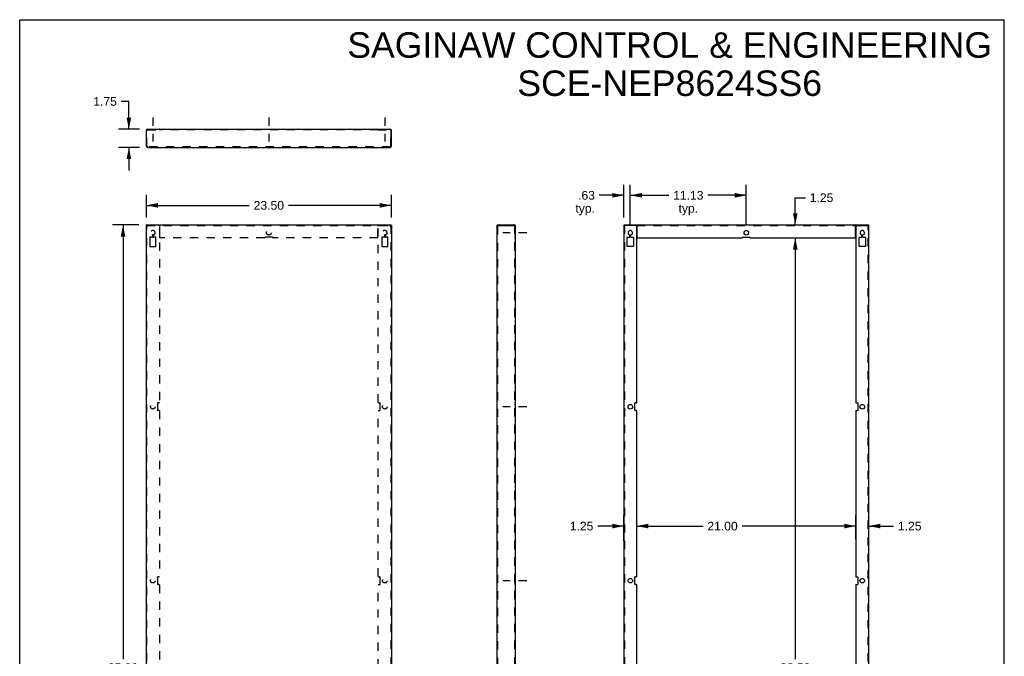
# Model space of a CAD drawing. Header units: inches. Extents: x 0 to 94, y 0 to 122.
# Tile 2 of 2: x 0 to 94, y 61 to 122. Entities that reach past the tile are written whole.
import ezdxf

# ---------------------------------------------------------------- set-up
doc = ezdxf.new("R2010")
doc.units = ezdxf.units.IN
doc.header["$LTSCALE"] = 7.967078
doc.header["$MEASUREMENT"] = 0
doc.linetypes.add('DASHED', pattern=[0.2, 0.1, -0.1])
doc.linetypes.add('HIDDEN', pattern=[0.2, 0.1, -0.1])
doc.layers.get('0').update_dxf_attribs({"linetype": 'CONTINUOUS'})
doc.layers.add('DEFAULT_2', color=8, linetype='HIDDEN')
doc.layers.add('DIMENSIONS', color=7, linetype='CONTINUOUS')
doc.styles.get("Standard").update_dxf_attribs({"font": 'arial.ttf'})
doc.dimstyles.new('DIMSTYLE_1', dxfattribs={"dimtxt": 0.833333, "dimasz": 1.111111, "dimexe": 0.09, "dimexo": 0.07, "dimgap": 0.0375, "dimtad": 0, "dimtih": 1, "dimtoh": 1, "dimzin": 4, "dimdsep": 46, "dimtxsty": 'Standard', "dimblk": '_FILLED', "dimblk1": '_FILLED', "dimblk2": '_FILLED', "dimcen": 0.09, "dimadec": 3, "dimazin": 1, "dimtfac": 1, "dimtdec": 3, "dimtofl": 0, "dimtmove": 0, "dimatfit": 3, "dimldrblk": '_FILLED', "dimfxl": 0, "dimtolj": 1, "dimtzin": 4, "dimarcsym": 0})

# ---------------------------------------------------------------- blocks, each defined once
blk = doc.blocks.new('_FILLED')
at = {"color": 0, "linetype": 'ByBlock'}
blk.add_solid([(0, 0), (-1, 0.2), (-1, -0.2)], dxfattribs=at)
blk = doc.blocks.new('*D1')
at = {"layer": 'DIMENSIONS', "color": 2, "linetype": 'Continuous'}
for p, q in [((12.148, 103.238), (12.148, 105.401)), ((35.648, 103.238), (35.648, 105.401)), ((12.148, 104.401), (22.026, 104.401)), ((35.648, 104.401), (25.771, 104.401))]:
    blk.add_line(p, q, dxfattribs=at)
at = {"layer": 'DIMENSIONS', "color": 2, "linetype": 'Continuous', "xscale": 1.1111111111, "yscale": 1.1111111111, "zscale": 1.1111111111, "rotation": 180}
blk.add_blockref('_FILLED', (12.148, 104.401), dxfattribs=at)
at = {"layer": 'DIMENSIONS', "color": 2, "linetype": 'Continuous', "xscale": 1.1111111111, "yscale": 1.1111111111, "zscale": 1.1111111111}
blk.add_blockref('_FILLED', (35.648, 104.401), dxfattribs=at)
at = {"layer": 'DIMENSIONS', "color": 2, "linetype": 'Continuous', "insert": (23.898, 104.817), "char_height": 0.8333, "width": 2.91202, "attachment_point": 2, "line_spacing_factor": 0.9}
blk.add_mtext('23.50', dxfattribs=at)
blk = doc.blocks.new('*D2')
at = {"layer": 'DIMENSIONS', "color": 2, "linetype": 'Continuous'}
for p, q in [((11.43, 102.52), (8.911, 102.52)), ((9.911, 102.52), (9.911, 60.853)), ((9.911, 17.52), (9.911, 59.187)), ((11.43, 17.52), (8.911, 17.52))]:
    blk.add_line(p, q, dxfattribs=at)
at = {"layer": 'DIMENSIONS', "color": 2, "linetype": 'Continuous', "xscale": 1.1111111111, "yscale": 1.1111111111, "zscale": 1.1111111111}
for p, rotation in [((9.911, 102.52), 90), ((9.911, 17.52), 270)]:
    blk.add_blockref('_FILLED', p, dxfattribs=dict(at, rotation=rotation))
at = {"layer": 'DIMENSIONS', "color": 2, "linetype": 'Continuous', "insert": (9.911, 60.437), "char_height": 0.8333, "width": 2.91202, "attachment_point": 2, "line_spacing_factor": 0.9}
blk.add_mtext('85.00', dxfattribs=at)
blk = doc.blocks.new('*D5')
at = {"layer": 'DIMENSIONS', "color": 2, "linetype": 'Continuous'}
for p, q in [((57.945, 103.238), (57.945, 106.363)), ((58.57, 102.548), (58.57, 106.363)), ((57.945, 105.363), (55.593, 105.363)), ((58.57, 105.363), (60.792, 105.363))]:
    blk.add_line(p, q, dxfattribs=at)
at = {"layer": 'DIMENSIONS', "color": 2, "linetype": 'Continuous', "xscale": 1.1111111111, "yscale": 1.1111111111, "zscale": 1.1111111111}
blk.add_blockref('_FILLED', (57.945, 105.363), dxfattribs=at)
at = {"layer": 'DIMENSIONS', "color": 2, "linetype": 'Continuous', "xscale": 1.1111111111, "yscale": 1.1111111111, "zscale": 1.1111111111, "rotation": 180}
blk.add_blockref('_FILLED', (58.57, 105.363), dxfattribs=at)
at = {"layer": 'DIMENSIONS', "color": 2, "linetype": 'Continuous', "insert": (55.177, 105.779), "char_height": 0.8333, "width": 1.87423, "attachment_point": 3, "line_spacing_factor": 0.9}
blk.add_mtext('.63\\Ptyp.', dxfattribs=at)
blk = doc.blocks.new('*D6')
at = {"layer": 'DIMENSIONS', "color": 2, "linetype": 'Continuous'}
for p, q in [((58.57, 102.548), (58.57, 106.363)), ((69.695, 102.548), (69.695, 106.363)), ((58.57, 105.363), (62.26, 105.363)), ((69.695, 105.363), (66.005, 105.363))]:
    blk.add_line(p, q, dxfattribs=at)
at = {"layer": 'DIMENSIONS', "color": 2, "linetype": 'Continuous', "xscale": 1.1111111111, "yscale": 1.1111111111, "zscale": 1.1111111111, "rotation": 180}
blk.add_blockref('_FILLED', (58.57, 105.363), dxfattribs=at)
at = {"layer": 'DIMENSIONS', "color": 2, "linetype": 'Continuous', "xscale": 1.1111111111, "yscale": 1.1111111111, "zscale": 1.1111111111}
blk.add_blockref('_FILLED', (69.695, 105.363), dxfattribs=at)
at = {"layer": 'DIMENSIONS', "color": 2, "linetype": 'Continuous', "insert": (64.133, 105.779), "char_height": 0.8333, "width": 2.91202, "attachment_point": 2, "line_spacing_factor": 0.9}
blk.add_mtext('11.13\\Ptyp.', dxfattribs=at)
blk = doc.blocks.new('*D8')
at = {"layer": 'DIMENSIONS', "color": 2, "linetype": 'Continuous'}
for p, q in [((80.195, 72.428), (80.195, 74.613)), ((81.445, 72.386), (81.445, 74.613)), ((80.195, 73.613), (77.973, 73.613)), ((81.445, 73.613), (83.822, 73.613))]:
    blk.add_line(p, q, dxfattribs=at)
at = {"layer": 'DIMENSIONS', "color": 2, "linetype": 'Continuous', "xscale": 1.1111111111, "yscale": 1.1111111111, "zscale": 1.1111111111}
blk.add_blockref('_FILLED', (80.195, 73.613), dxfattribs=at)
at = {"layer": 'DIMENSIONS', "color": 2, "linetype": 'Continuous', "xscale": 1.1111111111, "yscale": 1.1111111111, "zscale": 1.1111111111, "rotation": 180}
blk.add_blockref('_FILLED', (81.445, 73.613), dxfattribs=at)
at = {"layer": 'DIMENSIONS', "color": 2, "linetype": 'Continuous', "insert": (84.238, 74.029), "char_height": 0.8333, "width": 2.26456, "attachment_point": 1, "line_spacing_factor": 0.9}
blk.add_mtext('1.25', dxfattribs=at)
blk = doc.blocks.new('*D9')
at = {"layer": 'DIMENSIONS', "color": 2, "linetype": 'Continuous'}
for p, q in [((57.945, 72.202), (57.945, 74.613)), ((59.195, 72.388), (59.195, 74.613)), ((57.945, 73.613), (55.443, 73.613)), ((59.195, 73.613), (61.417, 73.613))]:
    blk.add_line(p, q, dxfattribs=at)
at = {"layer": 'DIMENSIONS', "color": 2, "linetype": 'Continuous', "xscale": 1.1111111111, "yscale": 1.1111111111, "zscale": 1.1111111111}
blk.add_blockref('_FILLED', (57.945, 73.613), dxfattribs=at)
at = {"layer": 'DIMENSIONS', "color": 2, "linetype": 'Continuous', "xscale": 1.1111111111, "yscale": 1.1111111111, "zscale": 1.1111111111, "rotation": 180}
blk.add_blockref('_FILLED', (59.195, 73.613), dxfattribs=at)
at = {"layer": 'DIMENSIONS', "color": 2, "linetype": 'Continuous', "insert": (55.027, 74.029), "char_height": 0.8333, "width": 2.26456, "attachment_point": 3, "line_spacing_factor": 0.9}
blk.add_mtext('1.25', dxfattribs=at)
blk = doc.blocks.new('*D10')
at = {"layer": 'DIMENSIONS', "color": 2, "linetype": 'Continuous'}
for p, q in [((59.195, 72.35), (59.195, 74.613)), ((80.195, 72.365), (80.195, 74.613)), ((59.195, 73.613), (65.544, 73.613)), ((80.195, 73.613), (69.29, 73.613))]:
    blk.add_line(p, q, dxfattribs=at)
at = {"layer": 'DIMENSIONS', "color": 2, "linetype": 'Continuous', "xscale": 1.1111111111, "yscale": 1.1111111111, "zscale": 1.1111111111, "rotation": 180}
blk.add_blockref('_FILLED', (59.195, 73.613), dxfattribs=at)
at = {"layer": 'DIMENSIONS', "color": 2, "linetype": 'Continuous', "xscale": 1.1111111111, "yscale": 1.1111111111, "zscale": 1.1111111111}
blk.add_blockref('_FILLED', (80.195, 73.613), dxfattribs=at)
at = {"layer": 'DIMENSIONS', "color": 2, "linetype": 'Continuous', "insert": (67.417, 74.029), "char_height": 0.8333, "width": 2.91202, "attachment_point": 2, "line_spacing_factor": 0.9}
blk.add_mtext('21.00', dxfattribs=at)
blk = doc.blocks.new('*D12')
at = {"layer": 'DIMENSIONS', "color": 2, "linetype": 'Continuous'}
for p, q in [((73.367, 101.27), (75.394, 101.27)), ((74.394, 101.27), (74.394, 60.853)), ((74.394, 18.77), (74.394, 59.187)), ((73.598, 18.77), (75.394, 18.77))]:
    blk.add_line(p, q, dxfattribs=at)
at = {"layer": 'DIMENSIONS', "color": 2, "linetype": 'Continuous', "xscale": 1.1111111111, "yscale": 1.1111111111, "zscale": 1.1111111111}
for p, rotation in [((74.394, 101.27), 90), ((74.394, 18.77), 270)]:
    blk.add_blockref('_FILLED', p, dxfattribs=dict(at, rotation=rotation))
at = {"layer": 'DIMENSIONS', "color": 2, "linetype": 'Continuous', "insert": (74.394, 60.437), "char_height": 0.8333, "width": 2.91202, "attachment_point": 2, "line_spacing_factor": 0.9}
blk.add_mtext('82.50', dxfattribs=at)
blk = doc.blocks.new('*D13')
at = {"layer": 'DIMENSIONS', "color": 2, "linetype": 'Continuous'}
for p, q in [((74.394, 102.52), (74.394, 105.131)), ((74.394, 105.131), (75.367, 105.131)), ((73.156, 102.52), (75.394, 102.52)), ((73.472, 101.27), (75.394, 101.27)), ((74.394, 101.27), (74.394, 99.048))]:
    blk.add_line(p, q, dxfattribs=at)
at = {"layer": 'DIMENSIONS', "color": 2, "linetype": 'Continuous', "xscale": 1.1111111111, "yscale": 1.1111111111, "zscale": 1.1111111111}
for p, rotation in [((74.394, 102.52), 270), ((74.394, 101.27), 90)]:
    blk.add_blockref('_FILLED', p, dxfattribs=dict(at, rotation=rotation))
at = {"layer": 'DIMENSIONS', "color": 2, "linetype": 'Continuous', "insert": (75.783, 105.548), "char_height": 0.8333, "width": 2.26456, "attachment_point": 1, "line_spacing_factor": 0.9}
blk.add_mtext('1.25', dxfattribs=at)
blk = doc.blocks.new('*D14')
at = {"layer": 'DIMENSIONS', "color": 2, "linetype": 'Continuous'}
for p, q in [((10.472, 114.376), (9.739, 114.376)), ((10.472, 111.717), (10.472, 114.376)), ((11.482, 111.717), (9.472, 111.717)), ((11.482, 109.967), (9.472, 109.967)), ((10.472, 109.967), (10.472, 107.745))]:
    blk.add_line(p, q, dxfattribs=at)
at = {"layer": 'DIMENSIONS', "color": 2, "linetype": 'Continuous', "xscale": 1.1111111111, "yscale": 1.1111111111, "zscale": 1.1111111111}
for p, rotation in [((10.472, 111.717), 270), ((10.472, 109.967), 90)]:
    blk.add_blockref('_FILLED', p, dxfattribs=dict(at, rotation=rotation))
at = {"layer": 'DIMENSIONS', "color": 2, "linetype": 'Continuous', "insert": (9.322, 114.792), "char_height": 0.8333, "width": 2.26456, "attachment_point": 3, "line_spacing_factor": 0.9}
blk.add_mtext('1.75', dxfattribs=at)

msp = doc.modelspace()

# ---------------------------------------------------------------- linework, layer by layer
at = {"color": 7, "linetype": 'Continuous'}
for p, q in [((0, 0), (0, 122.222)), ((0, 122.222), (94.444, 122.222)), ((94.444, 0), (94.444, 122.222)), ((13.398, 111.687), (13.398, 111.717)), ((13.428, 111.704), (13.428, 111.687)), ((34.368, 111.704), (34.368, 111.687)), ((34.398, 111.687), (34.398, 111.717)), ((12.178, 110.079), (12.148, 110.079)), ((35.618, 110.079), (35.648, 110.079)), ((12.208, 102.46), (12.148, 102.46)), ((12.178, 102.46), (12.178, 102.52)), ((12.192, 102.458), (12.178, 102.46)), ((35.588, 102.46), (35.648, 102.46)), ((35.605, 102.458), (35.618, 102.46)), ((35.618, 102.46), (35.618, 102.52)), ((45.876, 102.46), (45.876, 102.52)), ((47.484, 102.52), (47.484, 102.46)), ((57.975, 102.52), (57.975, 102.46)), ((59.196, 102.52), (59.196, 102.46)), ((59.196, 102.46), (59.201, 102.46)), ((80.195, 102.46), (80.19, 102.46)), ((80.195, 102.52), (80.195, 102.46)), ((81.415, 102.52), (81.415, 102.46))]:
    msp.add_line(p, q, dxfattribs=at)
at = {"color": 2, "linetype": 'DASHED'}
for p, q in [((12.773, 112.843), (12.773, 110.532)), ((23.898, 112.843), (23.898, 110.532)), ((35.023, 112.843), (35.023, 110.532)), ((48.639, 101.77), (46.328, 101.77)), ((48.639, 85.07), (46.328, 85.07)), ((48.639, 68.37), (46.328, 68.37))]:
    msp.add_line(p, q, dxfattribs=at)
at = {"color": 3, "linetype": 'Continuous'}
for p, q in [((12.148, 110.079), (12.148, 111.605)), ((12.178, 110.079), (12.178, 111.657)), ((13.399, 111.687), (12.208, 111.687)), ((12.26, 111.717), (13.398, 111.717)), ((13.428, 111.717), (13.428, 111.704)), ((13.428, 111.717), (34.368, 111.717)), ((34.368, 111.717), (34.368, 111.704)), ((34.398, 111.717), (35.536, 111.717)), ((35.588, 111.687), (34.398, 111.687)), ((35.618, 110.079), (35.618, 111.657)), ((35.648, 110.079), (35.648, 111.605)), ((12.192, 110.05), (12.178, 110.079)), ((12.26, 109.967), (35.536, 109.967)), ((35.605, 110.05), (35.618, 110.079)), ((12.148, 17.58), (12.148, 102.46)), ((12.152, 102.451), (12.148, 102.46)), ((12.192, 102.516), (12.178, 102.52)), ((12.178, 102.52), (35.618, 102.52)), ((12.26, 102.408), (12.231, 102.417)), ((12.26, 102.408), (12.247, 102.437)), ((35.536, 102.408), (35.55, 102.437)), ((35.536, 102.408), (35.565, 102.417)), ((35.605, 102.516), (35.618, 102.52)), ((35.644, 102.451), (35.648, 102.46)), ((35.648, 102.46), (35.648, 17.58)), ((45.764, 102.408), (45.764, 17.632)), ((45.847, 102.451), (45.876, 102.46)), ((45.876, 102.52), (47.484, 102.52)), ((45.876, 102.46), (47.514, 102.46)), ((47.514, 102.46), (47.514, 17.58)), ((57.945, 102.46), (57.945, 17.58)), ((59.165, 102.46), (57.945, 102.46)), ((57.975, 102.52), (59.201, 102.52)), ((59.195, 85.475), (59.195, 102.43)), ((59.21, 102.52), (80.18, 102.52)), ((59.225, 101.3), (59.225, 102.462)), ((80.165, 101.3), (80.165, 102.462)), ((80.19, 102.52), (81.415, 102.52)), ((80.195, 102.43), (80.195, 85.475)), ((80.225, 102.46), (81.445, 102.46)), ((81.445, 17.58), (81.445, 102.46)), ((58.275, 100.487), (58.275, 101.302)), ((58.305, 101.332), (58.509, 101.332)), ((58.539, 101.362), (58.539, 101.529)), ((58.601, 101.529), (58.601, 101.362)), ((58.631, 101.332), (58.835, 101.332)), ((58.865, 101.302), (58.865, 100.487)), ((59.255, 101.27), (69.29, 101.27)), ((69.35, 101.332), (70.04, 101.332)), ((70.1, 101.27), (80.135, 101.27)), ((80.525, 100.487), (80.525, 101.302)), ((80.555, 101.332), (80.759, 101.332)), ((80.789, 101.362), (80.789, 101.529)), ((80.851, 101.529), (80.851, 101.362)), ((80.881, 101.332), (81.085, 101.332)), ((81.115, 101.302), (81.115, 100.487)), ((58.835, 100.457), (58.305, 100.457)), ((81.085, 100.457), (80.555, 100.457)), ((59.008, 84.725), (59.008, 85.415)), ((59.165, 85.445), (59.038, 85.445)), ((80.225, 85.445), (80.353, 85.445)), ((80.383, 85.415), (80.383, 84.725)), ((59.165, 84.695), (59.038, 84.695)), ((59.195, 68.775), (59.195, 84.665)), ((80.195, 84.665), (80.195, 68.775)), ((80.225, 84.695), (80.353, 84.695)), ((59.008, 68.025), (59.008, 68.715)), ((59.165, 68.745), (59.038, 68.745)), ((80.225, 68.745), (80.353, 68.745)), ((80.383, 68.715), (80.383, 68.025)), ((59.165, 67.995), (59.038, 67.995)), ((59.195, 52.075), (59.195, 67.965)), ((80.195, 67.965), (80.195, 52.075)), ((80.225, 67.995), (80.353, 67.995))]:
    msp.add_line(p, q, dxfattribs=at)
for points in [[(13.428, 111.704), (13.425, 111.701), (13.423, 111.699), (13.421, 111.698), (13.419, 111.697), (13.417, 111.696), (13.414, 111.695), (13.412, 111.694), (13.408, 111.692), (13.404, 111.69), (13.399, 111.687)], [(34.368, 111.704), (34.371, 111.701), (34.374, 111.699), (34.376, 111.698), (34.378, 111.697), (34.38, 111.696), (34.382, 111.695), (34.385, 111.694), (34.388, 111.692), (34.392, 111.69), (34.398, 111.687)], [(12.26, 109.967), (12.247, 109.971), (12.233, 109.982), (12.219, 110), (12.206, 110.023), (12.192, 110.05)], [(35.536, 109.967), (35.55, 109.971), (35.564, 109.982), (35.577, 110), (35.591, 110.023), (35.605, 110.05)], [(12.231, 102.417), (12.204, 102.425), (12.181, 102.434), (12.163, 102.443), (12.152, 102.451)], [(12.247, 102.437), (12.233, 102.464), (12.219, 102.487), (12.206, 102.505), (12.192, 102.516)], [(35.55, 102.437), (35.564, 102.464), (35.577, 102.487), (35.591, 102.505), (35.605, 102.516)], [(35.565, 102.417), (35.592, 102.425), (35.615, 102.434), (35.633, 102.443), (35.644, 102.451)], [(45.764, 102.408), (45.768, 102.417), (45.779, 102.425), (45.796, 102.434), (45.82, 102.443), (45.847, 102.451)], [(47.5, 102.462), (47.497, 102.469), (47.495, 102.476), (47.494, 102.484), (47.493, 102.492)], [(59.205, 102.516), (59.201, 102.519), (59.196, 102.52)], [(59.216, 102.492), (59.214, 102.499), (59.211, 102.505), (59.209, 102.511), (59.205, 102.516)], [(59.225, 102.462), (59.222, 102.469), (59.22, 102.476), (59.218, 102.484), (59.216, 102.492)], [(80.165, 102.462), (80.168, 102.469), (80.171, 102.476), (80.173, 102.484), (80.175, 102.492)], [(80.175, 102.492), (80.177, 102.499), (80.179, 102.505), (80.182, 102.511), (80.185, 102.516)], [(80.185, 102.516), (80.189, 102.519), (80.195, 102.52)]]:
    msp.add_lwpolyline(points, dxfattribs=at)
at = {"color": 7, "linetype": 'Continuous'}
for points in [[(12.219, 102.445), (12.206, 102.453), (12.192, 102.458)], [(12.215, 102.443), (12.21, 102.451), (12.208, 102.46)], [(12.26, 102.408), (12.247, 102.417), (12.234, 102.425), (12.223, 102.434), (12.215, 102.443)], [(12.26, 102.408), (12.247, 102.421), (12.233, 102.434), (12.219, 102.445)], [(35.536, 102.408), (35.55, 102.421), (35.564, 102.434), (35.577, 102.445)], [(35.536, 102.408), (35.55, 102.417), (35.562, 102.425), (35.573, 102.434), (35.581, 102.443)], [(35.577, 102.445), (35.591, 102.453), (35.605, 102.458)], [(35.581, 102.443), (35.586, 102.451), (35.588, 102.46)], [(59.225, 102.433), (59.219, 102.435), (59.215, 102.438), (59.211, 102.442), (59.209, 102.447), (59.206, 102.451), (59.203, 102.455), (59.2, 102.459), (59.196, 102.46)], [(80.165, 102.433), (80.171, 102.435), (80.175, 102.438), (80.179, 102.442), (80.182, 102.447), (80.185, 102.451), (80.187, 102.455), (80.19, 102.459), (80.195, 102.46)]]:
    msp.add_lwpolyline(points, dxfattribs=at)
at = {"color": 3, "linetype": 'Continuous'}
for centre in [(69.695, 101.77), (58.57, 85.07), (80.82, 85.07), (58.57, 68.37), (80.82, 68.37)]:
    msp.add_circle(centre, 0.219, dxfattribs=at)
for centre, radius, start, end in [((12.26, 111.605), 0.112, 90, 180), ((12.208, 111.657), 0.03, 90, 180), ((35.536, 111.605), 0.112, 0, 90), ((35.588, 111.657), 0.03, 0, 90), ((12.26, 110.079), 0.112, 180, 270), ((35.536, 110.079), 0.112, 270, 360), ((45.876, 102.408), 0.112, 90, 180), ((59.165, 102.43), 0.03, 0, 90), ((80.225, 102.43), 0.03, 90, 180), ((58.305, 101.302), 0.03, 90, 180), ((58.57, 101.77), 0.219, 284.2546, 255.7454), ((58.509, 101.362), 0.03, 270, 360), ((58.509, 101.529), 0.03, 0, 75.7454), ((58.631, 101.529), 0.03, 104.2546, 180), ((58.631, 101.362), 0.03, 180, 270), ((58.835, 101.302), 0.03, 0, 90), ((59.255, 101.3), 0.03, 180, 270), ((69.29, 101.3), 0.03, 270, 2.38594), ((69.35, 101.302), 0.03, 90, 182.38594), ((70.04, 101.302), 0.03, 357.61406, 90), ((70.1, 101.3), 0.03, 177.61406, 270), ((80.135, 101.3), 0.03, 270, 360), ((80.555, 101.302), 0.03, 90, 180), ((80.82, 101.77), 0.219, 284.2546, 255.7454), ((80.759, 101.362), 0.03, 270, 360), ((80.759, 101.529), 0.03, 0, 75.7454), ((80.881, 101.529), 0.03, 104.2546, 180), ((80.881, 101.362), 0.03, 180, 270), ((81.085, 101.302), 0.03, 0, 90), ((58.305, 100.487), 0.03, 180, 270), ((58.835, 100.487), 0.03, 270, 360), ((80.555, 100.487), 0.03, 180, 270), ((81.085, 100.487), 0.03, 270, 360), ((59.038, 85.415), 0.03, 90, 180), ((59.165, 85.475), 0.03, 270, 360), ((80.225, 85.475), 0.03, 180, 270), ((80.353, 85.415), 0.03, 0, 90), ((59.038, 84.725), 0.03, 180, 270), ((59.165, 84.665), 0.03, 0, 90), ((80.225, 84.665), 0.03, 90, 180), ((80.353, 84.725), 0.03, 270, 360), ((59.038, 68.715), 0.03, 90, 180), ((59.038, 68.025), 0.03, 180, 270), ((59.165, 68.775), 0.03, 270, 360), ((80.225, 68.775), 0.03, 180, 270), ((80.353, 68.715), 0.03, 0, 90), ((80.353, 68.025), 0.03, 270, 360), ((59.165, 67.965), 0.03, 0, 90), ((80.225, 67.965), 0.03, 90, 180)]:
    msp.add_arc(centre, radius, start, end, dxfattribs=at)
at = {"layer": 'DEFAULT_2', "color": 8, "linetype": 'HIDDEN'}
for p, q in [((12.208, 110.079), (12.208, 111.605)), ((12.26, 111.657), (13.398, 111.657)), ((12.478, 111.717), (12.478, 111.657)), ((12.554, 111.717), (12.554, 111.657)), ((12.742, 111.657), (12.742, 111.717)), ((12.804, 111.657), (12.804, 111.717)), ((12.992, 111.717), (12.992, 111.657)), ((13.068, 111.717), (13.068, 111.657)), ((13.211, 111.717), (13.211, 111.657)), ((13.398, 111.657), (13.398, 111.687)), ((13.409, 111.668), (13.406, 111.674)), ((13.428, 111.651), (13.428, 111.687)), ((34.368, 111.657), (13.428, 111.657)), ((23.523, 111.657), (23.523, 111.717)), ((23.679, 111.717), (23.679, 111.657)), ((24.117, 111.717), (24.117, 111.657)), ((24.273, 111.657), (24.273, 111.717)), ((34.368, 111.651), (34.368, 111.687)), ((34.368, 111.651), (34.374, 111.651)), ((34.398, 111.657), (34.398, 111.687)), ((34.398, 111.657), (35.536, 111.657)), ((34.586, 111.717), (34.586, 111.657)), ((34.728, 111.717), (34.728, 111.657)), ((34.804, 111.717), (34.804, 111.657)), ((34.992, 111.657), (34.992, 111.717)), ((35.054, 111.657), (35.054, 111.717)), ((35.242, 111.717), (35.242, 111.657)), ((35.318, 111.717), (35.318, 111.657)), ((35.588, 110.079), (35.588, 111.605)), ((12.208, 110.079), (12.178, 110.079)), ((12.26, 110.027), (12.26, 109.967)), ((35.536, 110.027), (12.26, 110.027)), ((35.536, 110.027), (35.536, 109.967)), ((35.588, 110.079), (35.618, 110.079)), ((12.208, 17.58), (12.208, 102.46)), ((12.208, 102.46), (35.588, 102.46)), ((13.398, 102.43), (13.398, 85.475)), ((13.399, 102.52), (13.399, 102.46)), ((13.428, 101.3), (13.428, 102.462)), ((34.368, 101.3), (34.368, 102.462)), ((34.398, 102.52), (34.398, 102.46)), ((34.398, 85.475), (34.398, 102.43)), ((35.588, 102.46), (35.588, 17.58)), ((45.824, 102.408), (45.764, 102.408)), ((45.824, 102.408), (45.824, 17.632)), ((47.5, 102.462), (47.447, 102.433)), ((47.45, 102.438), (47.453, 102.441)), ((47.455, 102.443), (47.453, 102.441)), ((47.454, 102.46), (47.454, 17.58)), ((47.455, 102.443), (47.459, 102.448)), ((47.459, 102.448), (47.463, 102.453)), ((47.475, 102.473), (47.473, 102.468)), ((47.481, 102.488), (47.482, 102.49)), ((47.482, 102.49), (47.483, 102.493)), ((47.484, 102.494), (47.484, 102.496)), ((47.484, 102.496), (47.484, 102.496)), ((57.989, 102.458), (57.975, 102.46)), ((58.005, 102.46), (58.005, 17.58)), ((59.165, 102.46), (59.196, 102.46)), ((59.21, 102.52), (59.201, 102.52)), ((59.201, 102.46), (80.19, 102.46)), ((80.19, 102.52), (80.18, 102.52)), ((80.225, 102.46), (80.195, 102.46)), ((81.385, 17.58), (81.385, 102.46)), ((81.402, 102.458), (81.415, 102.46)), ((12.478, 101.302), (12.478, 100.487)), ((12.712, 101.332), (12.508, 101.332)), ((12.742, 101.529), (12.742, 101.362)), ((12.804, 101.362), (12.804, 101.529)), ((13.038, 101.332), (12.834, 101.332)), ((13.068, 100.487), (13.068, 101.302)), ((23.493, 101.27), (13.458, 101.27)), ((24.243, 101.332), (23.553, 101.332)), ((34.338, 101.27), (24.303, 101.27)), ((34.728, 101.302), (34.728, 100.487)), ((34.962, 101.332), (34.758, 101.332)), ((34.992, 101.529), (34.992, 101.362)), ((35.054, 101.362), (35.054, 101.529)), ((35.288, 101.332), (35.084, 101.332)), ((35.318, 100.487), (35.318, 101.302)), ((47.454, 101.989), (47.514, 101.989)), ((47.454, 101.551), (47.514, 101.551)), ((47.514, 101.332), (47.454, 101.332)), ((47.454, 101.27), (47.514, 101.27)), ((12.508, 100.457), (13.038, 100.457)), ((34.758, 100.457), (35.288, 100.457)), ((47.514, 100.457), (47.454, 100.457)), ((13.211, 85.415), (13.211, 84.725)), ((13.368, 85.445), (13.241, 85.445)), ((34.428, 85.445), (34.556, 85.445)), ((34.586, 84.725), (34.586, 85.415)), ((47.514, 85.445), (47.454, 85.445)), ((47.454, 85.289), (47.514, 85.289)), ((13.368, 84.695), (13.241, 84.695)), ((13.398, 84.665), (13.398, 68.775)), ((34.398, 68.775), (34.398, 84.665)), ((34.428, 84.695), (34.556, 84.695)), ((47.454, 84.851), (47.514, 84.851)), ((47.514, 84.695), (47.454, 84.695)), ((13.211, 68.715), (13.211, 68.025)), ((13.368, 68.745), (13.241, 68.745)), ((34.428, 68.745), (34.556, 68.745)), ((34.586, 68.025), (34.586, 68.715)), ((47.514, 68.745), (47.454, 68.745)), ((47.454, 68.589), (47.514, 68.589)), ((47.454, 68.151), (47.514, 68.151)), ((13.368, 67.995), (13.241, 67.995)), ((13.398, 67.965), (13.398, 52.075)), ((34.398, 52.075), (34.398, 67.965)), ((34.428, 67.995), (34.556, 67.995)), ((47.514, 67.995), (47.454, 67.995))]:
    msp.add_line(p, q, dxfattribs=at)
for points in [[(13.406, 111.674), (13.403, 111.681), (13.399, 111.687)], [(13.428, 111.651), (13.422, 111.651), (13.418, 111.654), (13.414, 111.658), (13.412, 111.662), (13.409, 111.668)], [(34.374, 111.651), (34.378, 111.654), (34.382, 111.658), (34.385, 111.662), (34.388, 111.668), (34.39, 111.674), (34.393, 111.681), (34.398, 111.687)], [(12.26, 110.027), (12.247, 110.029), (12.233, 110.034), (12.219, 110.043), (12.206, 110.053), (12.192, 110.066), (12.178, 110.079)], [(35.536, 110.027), (35.55, 110.029), (35.564, 110.034), (35.577, 110.043), (35.591, 110.053), (35.605, 110.066), (35.618, 110.079)], [(13.428, 102.462), (13.425, 102.469), (13.423, 102.476), (13.421, 102.484), (13.419, 102.492), (13.417, 102.499), (13.414, 102.505), (13.412, 102.511), (13.408, 102.516), (13.404, 102.519), (13.399, 102.52)], [(13.428, 102.433), (13.422, 102.435), (13.418, 102.438), (13.414, 102.442), (13.412, 102.447), (13.409, 102.451), (13.406, 102.455), (13.403, 102.459), (13.399, 102.46)], [(34.368, 102.462), (34.371, 102.469), (34.374, 102.476), (34.376, 102.484), (34.378, 102.492), (34.38, 102.499), (34.382, 102.505), (34.385, 102.511), (34.388, 102.516), (34.392, 102.519), (34.398, 102.52)], [(34.368, 102.433), (34.374, 102.435), (34.378, 102.438), (34.382, 102.442), (34.385, 102.447), (34.388, 102.451), (34.39, 102.455), (34.393, 102.459), (34.398, 102.46)], [(45.824, 102.408), (45.825, 102.417), (45.831, 102.425), (45.839, 102.434), (45.85, 102.443), (45.862, 102.451), (45.876, 102.46)], [(47.447, 102.433), (47.448, 102.435), (47.45, 102.438)], [(47.453, 102.441), (47.454, 102.442), (47.459, 102.447), (47.464, 102.451), (47.471, 102.455), (47.477, 102.459), (47.484, 102.46)], [(47.47, 102.463), (47.466, 102.458), (47.463, 102.453)], [(47.47, 102.463), (47.473, 102.468), (47.475, 102.473), (47.478, 102.478), (47.48, 102.483)], [(47.484, 102.496), (47.484, 102.496), (47.483, 102.493), (47.482, 102.488), (47.48, 102.483)], [(47.489, 102.516), (47.486, 102.519), (47.484, 102.52)], [(47.493, 102.492), (47.492, 102.499), (47.491, 102.505), (47.49, 102.511), (47.489, 102.516)], [(58.057, 102.408), (58.028, 102.417), (58.001, 102.425), (57.978, 102.434), (57.96, 102.443), (57.949, 102.451), (57.945, 102.46)], [(58.057, 102.408), (58.044, 102.437), (58.03, 102.464), (58.016, 102.487), (58.003, 102.505), (57.989, 102.516), (57.975, 102.52)], [(58.016, 102.445), (58.003, 102.453), (57.989, 102.458)], [(58.012, 102.443), (58.007, 102.451), (58.005, 102.46)], [(58.057, 102.408), (58.044, 102.417), (58.031, 102.425), (58.02, 102.434), (58.012, 102.443)], [(58.057, 102.408), (58.044, 102.421), (58.03, 102.434), (58.016, 102.445)], [(59.208, 102.52), (59.205, 102.52), (59.202, 102.519), (59.199, 102.518)], [(80.183, 102.52), (80.185, 102.52), (80.188, 102.519), (80.192, 102.518)], [(81.333, 102.408), (81.347, 102.437), (81.361, 102.464), (81.374, 102.487), (81.388, 102.505), (81.402, 102.516), (81.415, 102.52)], [(81.333, 102.408), (81.362, 102.417), (81.389, 102.425), (81.412, 102.434), (81.43, 102.443), (81.441, 102.451), (81.445, 102.46)], [(81.333, 102.408), (81.347, 102.421), (81.361, 102.434), (81.374, 102.445)], [(81.333, 102.408), (81.347, 102.417), (81.359, 102.425), (81.37, 102.434), (81.378, 102.443)], [(81.374, 102.445), (81.388, 102.453), (81.402, 102.458)], [(81.378, 102.443), (81.383, 102.451), (81.385, 102.46)]]:
    msp.add_lwpolyline(points, dxfattribs=at)
for centre in [(23.898, 101.77), (12.773, 85.07), (35.023, 85.07), (12.773, 68.37), (35.023, 68.37)]:
    msp.add_circle(centre, 0.219, dxfattribs=at)
for centre, radius, start, end in [((12.26, 111.605), 0.052, 90, 180), ((35.536, 111.605), 0.052, 0, 90), ((12.26, 110.079), 0.052, 180, 270), ((35.536, 110.079), 0.052, 270, 360), ((13.368, 102.43), 0.03, 0, 90), ((34.428, 102.43), 0.03, 90, 180), ((45.876, 102.408), 0.052, 90, 180), ((47.402, 102.408), 0.112, 0, 90), ((47.402, 102.408), 0.052, 0, 90), ((12.508, 101.302), 0.03, 90, 180), ((12.773, 101.77), 0.219, 284.2546, 255.7454), ((12.712, 101.362), 0.03, 270, 360), ((12.712, 101.529), 0.03, 0, 75.7454), ((12.834, 101.529), 0.03, 104.2546, 180), ((12.834, 101.362), 0.03, 180, 270), ((13.038, 101.302), 0.03, 0, 90), ((13.458, 101.3), 0.03, 180, 270), ((23.493, 101.3), 0.03, 270, 2.38594), ((23.553, 101.302), 0.03, 90, 182.38594), ((24.243, 101.302), 0.03, 357.61406, 90), ((24.303, 101.3), 0.03, 177.61406, 270), ((34.338, 101.3), 0.03, 270, 360), ((34.758, 101.302), 0.03, 90, 180), ((35.023, 101.77), 0.219, 284.2546, 255.7454), ((34.962, 101.362), 0.03, 270, 360), ((34.962, 101.529), 0.03, 0, 75.7454), ((35.084, 101.529), 0.03, 104.2546, 180), ((35.084, 101.362), 0.03, 180, 270), ((35.288, 101.302), 0.03, 0, 90), ((12.508, 100.487), 0.03, 180, 270), ((13.038, 100.487), 0.03, 270, 360), ((34.758, 100.487), 0.03, 180, 270), ((35.288, 100.487), 0.03, 270, 360), ((13.241, 85.415), 0.03, 90, 180), ((13.368, 85.475), 0.03, 270, 360), ((34.428, 85.475), 0.03, 180, 270), ((34.556, 85.415), 0.03, 0, 90), ((13.241, 84.725), 0.03, 180, 270), ((13.368, 84.665), 0.03, 0, 90), ((34.428, 84.665), 0.03, 90, 180), ((34.556, 84.725), 0.03, 270, 360), ((13.241, 68.715), 0.03, 90, 180), ((13.241, 68.025), 0.03, 180, 270), ((13.368, 68.775), 0.03, 270, 360), ((34.428, 68.775), 0.03, 180, 270), ((34.556, 68.715), 0.03, 0, 90), ((34.556, 68.025), 0.03, 270, 360), ((13.368, 67.965), 0.03, 0, 90), ((34.428, 67.965), 0.03, 90, 180)]:
    msp.add_arc(centre, radius, start, end, dxfattribs=at)

# ---------------------------------------------------------------- texts
at = {"layer": 'DIMENSIONS', "color": 2, "linetype": 'Continuous', "insert": (62.347, 121.013), "char_height": 2.44444, "width": 61.73812, "attachment_point": 2, "line_spacing_factor": 0.9}
msp.add_mtext('SAGINAW CONTROL & ENGINEERING\\PSCE-NEP8624SS6', dxfattribs=at)

# ---------------------------------------------------------------- dimensions: what is measured, and where the dimension line sits
at = {"layer": 'DIMENSIONS', "color": 2, "linetype": 'Continuous'}
for base, p1, p2, angle, picture, middle in [((10.472, 109.967), (11.552, 111.717), (11.552, 109.967), 270, '*D14', (8.229, 114.371)), ((12.148, 104.401), (35.648, 103.168), (12.148, 103.168), 180, '*D1', (23.887, 104.396)), ((74.394, 102.52), (75.464, 101.27), (73.086, 102.52), 90, '*D13', (76.955, 105.126)), ((9.911, 17.52), (11.5, 102.52), (11.5, 17.52), 270, '*D2', (9.906, 60.015)), ((74.394, 101.27), (75.464, 18.77), (73.297, 101.27), 90, '*D12', (74.39, 60.015))]:
    dim = msp.add_linear_dim(base=base, p1=p1, p2=p2, angle=angle, dimstyle='DIMSTYLE_1', dxfattribs=at)
    dim.commit()
    dim.dimension.update_dxf_attribs({"geometry": picture, "text_midpoint": middle, "dimtype": 160})
for base, p1, p2, picture, middle in [((58.570214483, 105.362523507), (57.945214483, 103.167653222), (58.570214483, 102.477653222), '*D5', (54.239538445, 104.737523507)), ((69.695214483, 105.362523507), (58.570214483, 102.477653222), (69.695214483, 102.477653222), '*D6', (64.132714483, 104.737523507))]:
    dim = msp.add_linear_dim(base=base, p1=p1, p2=p2, text='<>\\Ptyp.', dimstyle='DIMSTYLE_1', dxfattribs=at)
    dim.commit()
    dim.dimension.update_dxf_attribs({"geometry": picture, "text_midpoint": middle, "dimtype": 160})
for base, p1, p2, picture, middle in [((59.195, 73.613), (57.945, 72.132), (59.195, 72.318), '*D9', (53.934, 73.608)), ((80.195, 73.613), (59.195, 72.28), (80.195, 72.295), '*D10', (67.406, 73.608)), ((81.445, 73.613), (80.195, 72.358), (81.445, 72.316), '*D8', (85.41, 73.608))]:
    dim = msp.add_linear_dim(base=base, p1=p1, p2=p2, dimstyle='DIMSTYLE_1', dxfattribs=at)
    dim.commit()
    dim.dimension.update_dxf_attribs({"geometry": picture, "text_midpoint": middle, "dimtype": 160})

doc.saveas('drawing.dxf')
